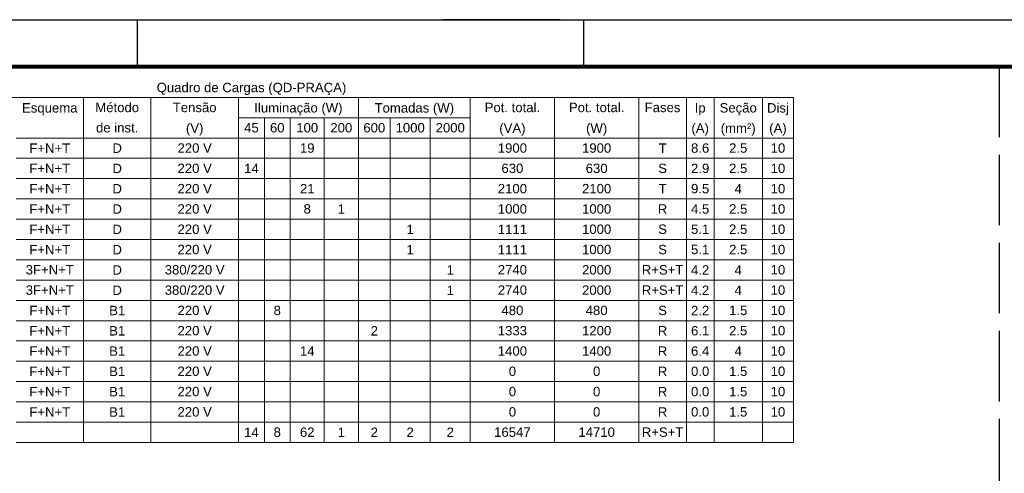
# Paper-space layout '009.DiagramasUnifilares.R00' of a CAD drawing. Header units: millimetres. Extents: x -8768 to 2147, y 15 to 4218.
# Tile 4 of 8: x 1287 to 1496, y 339 to 435. Entities that reach past the tile are written whole.
import ezdxf

# ---------------------------------------------------------------- set-up
doc = ezdxf.new("R2010")
doc.units = ezdxf.units.MM
doc.header["$LTSCALE"] = 0.5
doc.linetypes.add('ACAD_ISO02W100', pattern=[15, 12, -3])
doc.layers.add('DI-Tabelas', color=7, linetype='Continuous', lineweight=13)
doc.layers.add('EL_Pranchas', color=7, linetype='Continuous')
doc.layers.add('EXP_Pranchas', color=7, linetype='Continuous')
doc.styles.add('Calibri', font='arial.ttf')

# ---------------------------------------------------------------- blocks, each defined once
blk = doc.blocks.new('*U35')
at = {"layer": 'EXP_Pranchas'}
for p, q in [((-835, 410), (-835, 420)), ((-745, 420), (-770, 420)), ((-740, 410), (-740, 420))]:
    blk.add_line(p, q, dxfattribs=at)
blk.add_lwpolyline([(0, 0), (-1000, 0), (-1000, 420), (0, 420)], close=True, dxfattribs=at)
at = {"layer": 'EXP_Pranchas', "const_width": 0.8}
blk.add_lwpolyline([(-975, 10), (-10, 10), (-10, 410), (-975, 410)], close=True, dxfattribs=at)

psp = doc.layouts.new('009.DiagramasUnifilares.R00')

# ---------------------------------------------------------------- linework, layer by layer
at = {"linetype": 'ACAD_ISO02W100', "ltscale": 2.5}
psp.add_line((1495.25, 425.46), (1495.25, 25.46), dxfattribs=at)
at = {"layer": 'DI-Tabelas'}
for p, q in [((1451.47, 418.91), (1220.75, 418.91)), ((1300.35, 418.91), (1300.35, 414.59)), ((1314.7, 418.91), (1314.7, 414.59)), ((1333.34, 418.91), (1333.34, 414.59)), ((1358.86, 418.91), (1358.86, 414.59)), ((1382.68, 418.91), (1382.68, 414.59)), ((1400.62, 418.91), (1400.62, 414.59)), ((1418.55, 418.91), (1418.55, 414.59)), ((1428.67, 418.91), (1428.67, 414.59)), ((1434.56, 418.91), (1434.56, 414.59)), ((1444.86, 418.91), (1444.86, 414.59)), ((1451.47, 418.91), (1451.47, 414.59)), ((1300.35, 414.59), (1300.35, 410.27)), ((1314.7, 414.59), (1314.7, 410.27)), ((1358.86, 414.59), (1333.34, 414.59)), ((1333.34, 414.59), (1333.34, 410.27)), ((1338.85, 414.59), (1338.85, 410.27)), ((1344.35, 414.59), (1344.35, 410.27)), ((1351.61, 414.59), (1351.61, 410.27)), ((1382.68, 414.59), (1358.86, 414.59)), ((1358.86, 414.59), (1358.86, 410.27)), ((1365.63, 414.59), (1365.63, 410.27)), ((1374.15, 414.59), (1374.15, 410.27)), ((1382.68, 414.59), (1382.68, 410.27)), ((1400.62, 414.59), (1400.62, 410.27)), ((1418.55, 414.59), (1418.55, 410.27)), ((1428.67, 414.59), (1428.67, 410.27)), ((1434.56, 414.59), (1434.56, 410.27)), ((1444.86, 414.59), (1444.86, 410.27)), ((1451.47, 414.59), (1451.47, 410.27)), ((1300.35, 410.27), (1286, 410.27)), ((1286, 410.27), (1300.35, 410.27)), ((1314.7, 410.27), (1300.35, 410.27)), ((1300.35, 410.27), (1300.35, 405.95)), ((1300.35, 410.27), (1314.7, 410.27)), ((1333.34, 410.27), (1314.7, 410.27)), ((1314.7, 410.27), (1314.7, 405.95)), ((1314.7, 410.27), (1333.34, 410.27)), ((1338.85, 410.27), (1333.34, 410.27)), ((1333.34, 410.27), (1333.34, 405.95)), ((1333.34, 410.27), (1338.85, 410.27)), ((1344.35, 410.27), (1338.85, 410.27)), ((1338.85, 410.27), (1338.85, 405.95)), ((1338.85, 410.27), (1344.35, 410.27)), ((1351.61, 410.27), (1344.35, 410.27)), ((1344.35, 410.27), (1344.35, 405.95)), ((1344.35, 410.27), (1351.61, 410.27)), ((1358.86, 410.27), (1351.61, 410.27)), ((1351.61, 410.27), (1351.61, 405.95)), ((1351.61, 410.27), (1358.86, 410.27)), ((1365.63, 410.27), (1358.86, 410.27)), ((1358.86, 410.27), (1358.86, 405.95)), ((1358.86, 410.27), (1365.63, 410.27)), ((1374.15, 410.27), (1365.63, 410.27)), ((1365.63, 410.27), (1365.63, 405.95)), ((1365.63, 410.27), (1374.15, 410.27)), ((1382.68, 410.27), (1374.15, 410.27)), ((1374.15, 410.27), (1374.15, 405.95)), ((1374.15, 410.27), (1382.68, 410.27)), ((1400.62, 410.27), (1382.68, 410.27)), ((1382.68, 410.27), (1382.68, 405.95)), ((1382.68, 410.27), (1400.62, 410.27)), ((1418.55, 410.27), (1400.62, 410.27)), ((1400.62, 410.27), (1400.62, 405.95)), ((1400.62, 410.27), (1418.55, 410.27)), ((1428.67, 410.27), (1418.55, 410.27)), ((1418.55, 410.27), (1418.55, 405.95)), ((1418.55, 410.27), (1428.67, 410.27)), ((1434.56, 410.27), (1428.67, 410.27)), ((1428.67, 410.27), (1428.67, 405.95)), ((1428.67, 410.27), (1434.56, 410.27)), ((1444.86, 410.27), (1434.56, 410.27)), ((1434.56, 410.27), (1434.56, 405.95)), ((1434.56, 410.27), (1444.86, 410.27)), ((1451.47, 410.27), (1444.86, 410.27)), ((1444.86, 410.27), (1444.86, 405.95)), ((1444.86, 410.27), (1451.47, 410.27)), ((1451.47, 410.27), (1451.47, 405.95)), ((1300.35, 405.95), (1286, 405.95)), ((1314.7, 405.95), (1300.35, 405.95)), ((1300.35, 405.95), (1300.35, 401.63)), ((1333.34, 405.95), (1314.7, 405.95)), ((1314.7, 405.95), (1314.7, 401.63)), ((1338.85, 405.95), (1333.34, 405.95)), ((1333.34, 405.95), (1333.34, 401.63)), ((1344.35, 405.95), (1338.85, 405.95)), ((1338.85, 405.95), (1338.85, 401.63)), ((1351.61, 405.95), (1344.35, 405.95)), ((1344.35, 405.95), (1344.35, 401.63)), ((1358.86, 405.95), (1351.61, 405.95)), ((1351.61, 405.95), (1351.61, 401.63)), ((1365.63, 405.95), (1358.86, 405.95)), ((1358.86, 405.95), (1358.86, 401.63)), ((1374.15, 405.95), (1365.63, 405.95)), ((1365.63, 405.95), (1365.63, 401.63)), ((1382.68, 405.95), (1374.15, 405.95)), ((1374.15, 405.95), (1374.15, 401.63)), ((1400.62, 405.95), (1382.68, 405.95)), ((1382.68, 405.95), (1382.68, 401.63)), ((1418.55, 405.95), (1400.62, 405.95)), ((1400.62, 405.95), (1400.62, 401.63)), ((1428.67, 405.95), (1418.55, 405.95)), ((1418.55, 405.95), (1418.55, 401.63)), ((1434.56, 405.95), (1428.67, 405.95)), ((1428.67, 405.95), (1428.67, 401.63)), ((1444.86, 405.95), (1434.56, 405.95)), ((1434.56, 405.95), (1434.56, 401.63)), ((1451.47, 405.95), (1444.86, 405.95)), ((1444.86, 405.95), (1444.86, 401.63)), ((1451.47, 405.95), (1451.47, 401.63)), ((1300.35, 401.63), (1286, 401.63)), ((1314.7, 401.63), (1300.35, 401.63)), ((1300.35, 401.63), (1300.35, 397.31)), ((1333.34, 401.63), (1314.7, 401.63)), ((1314.7, 401.63), (1314.7, 397.31)), ((1338.85, 401.63), (1333.34, 401.63)), ((1333.34, 401.63), (1333.34, 397.31)), ((1344.35, 401.63), (1338.85, 401.63)), ((1338.85, 401.63), (1338.85, 397.31)), ((1351.61, 401.63), (1344.35, 401.63)), ((1344.35, 401.63), (1344.35, 397.31)), ((1358.86, 401.63), (1351.61, 401.63)), ((1351.61, 401.63), (1351.61, 397.31)), ((1365.63, 401.63), (1358.86, 401.63)), ((1358.86, 401.63), (1358.86, 397.31)), ((1374.15, 401.63), (1365.63, 401.63)), ((1365.63, 401.63), (1365.63, 397.31)), ((1382.68, 401.63), (1374.15, 401.63)), ((1374.15, 401.63), (1374.15, 397.31)), ((1400.62, 401.63), (1382.68, 401.63)), ((1382.68, 401.63), (1382.68, 397.31)), ((1418.55, 401.63), (1400.62, 401.63)), ((1400.62, 401.63), (1400.62, 397.31)), ((1428.67, 401.63), (1418.55, 401.63)), ((1418.55, 401.63), (1418.55, 397.31)), ((1434.56, 401.63), (1428.67, 401.63)), ((1428.67, 401.63), (1428.67, 397.31)), ((1444.86, 401.63), (1434.56, 401.63)), ((1434.56, 401.63), (1434.56, 397.31)), ((1451.47, 401.63), (1444.86, 401.63)), ((1444.86, 401.63), (1444.86, 397.31)), ((1451.47, 401.63), (1451.47, 397.31)), ((1300.35, 397.31), (1286, 397.31)), ((1314.7, 397.31), (1300.35, 397.31)), ((1300.35, 397.31), (1300.35, 392.99)), ((1333.34, 397.31), (1314.7, 397.31)), ((1314.7, 397.31), (1314.7, 392.99)), ((1338.85, 397.31), (1333.34, 397.31)), ((1333.34, 397.31), (1333.34, 392.99)), ((1344.35, 397.31), (1338.85, 397.31)), ((1338.85, 397.31), (1338.85, 392.99)), ((1351.61, 397.31), (1344.35, 397.31)), ((1344.35, 397.31), (1344.35, 392.99)), ((1358.86, 397.31), (1351.61, 397.31)), ((1351.61, 397.31), (1351.61, 392.99)), ((1365.63, 397.31), (1358.86, 397.31)), ((1358.86, 397.31), (1358.86, 392.99)), ((1374.15, 397.31), (1365.63, 397.31)), ((1365.63, 397.31), (1365.63, 392.99)), ((1382.68, 397.31), (1374.15, 397.31)), ((1374.15, 397.31), (1374.15, 392.99)), ((1400.62, 397.31), (1382.68, 397.31)), ((1382.68, 397.31), (1382.68, 392.99)), ((1418.55, 397.31), (1400.62, 397.31)), ((1400.62, 397.31), (1400.62, 392.99)), ((1428.67, 397.31), (1418.55, 397.31)), ((1418.55, 397.31), (1418.55, 392.99)), ((1434.56, 397.31), (1428.67, 397.31)), ((1428.67, 397.31), (1428.67, 392.99)), ((1444.86, 397.31), (1434.56, 397.31)), ((1434.56, 397.31), (1434.56, 392.99)), ((1451.47, 397.31), (1444.86, 397.31)), ((1444.86, 397.31), (1444.86, 392.99)), ((1451.47, 397.31), (1451.47, 392.99)), ((1300.35, 392.99), (1286, 392.99)), ((1314.7, 392.99), (1300.35, 392.99)), ((1300.35, 392.99), (1300.35, 388.67)), ((1333.34, 392.99), (1314.7, 392.99)), ((1314.7, 392.99), (1314.7, 388.67)), ((1338.85, 392.99), (1333.34, 392.99)), ((1333.34, 392.99), (1333.34, 388.67)), ((1344.35, 392.99), (1338.85, 392.99)), ((1338.85, 392.99), (1338.85, 388.67)), ((1351.61, 392.99), (1344.35, 392.99)), ((1344.35, 392.99), (1344.35, 388.67)), ((1358.86, 392.99), (1351.61, 392.99)), ((1351.61, 392.99), (1351.61, 388.67)), ((1365.63, 392.99), (1358.86, 392.99)), ((1358.86, 392.99), (1358.86, 388.67)), ((1374.15, 392.99), (1365.63, 392.99)), ((1365.63, 392.99), (1365.63, 388.67)), ((1382.68, 392.99), (1374.15, 392.99)), ((1374.15, 392.99), (1374.15, 388.67)), ((1400.62, 392.99), (1382.68, 392.99)), ((1382.68, 392.99), (1382.68, 388.67)), ((1418.55, 392.99), (1400.62, 392.99)), ((1400.62, 392.99), (1400.62, 388.67)), ((1428.67, 392.99), (1418.55, 392.99)), ((1418.55, 392.99), (1418.55, 388.67)), ((1434.56, 392.99), (1428.67, 392.99)), ((1428.67, 392.99), (1428.67, 388.67)), ((1444.86, 392.99), (1434.56, 392.99)), ((1434.56, 392.99), (1434.56, 388.67)), ((1451.47, 392.99), (1444.86, 392.99)), ((1444.86, 392.99), (1444.86, 388.67)), ((1451.47, 392.99), (1451.47, 388.67)), ((1300.35, 388.67), (1286, 388.67)), ((1314.7, 388.67), (1300.35, 388.67)), ((1300.35, 388.67), (1300.35, 384.35)), ((1333.34, 388.67), (1314.7, 388.67)), ((1314.7, 388.67), (1314.7, 384.35)), ((1338.85, 388.67), (1333.34, 388.67)), ((1333.34, 388.67), (1333.34, 384.35)), ((1344.35, 388.67), (1338.85, 388.67)), ((1338.85, 388.67), (1338.85, 384.35)), ((1351.61, 388.67), (1344.35, 388.67)), ((1344.35, 388.67), (1344.35, 384.35)), ((1358.86, 388.67), (1351.61, 388.67)), ((1351.61, 388.67), (1351.61, 384.35)), ((1365.63, 388.67), (1358.86, 388.67)), ((1358.86, 388.67), (1358.86, 384.35)), ((1374.15, 388.67), (1365.63, 388.67)), ((1365.63, 388.67), (1365.63, 384.35)), ((1382.68, 388.67), (1374.15, 388.67)), ((1374.15, 388.67), (1374.15, 384.35)), ((1400.62, 388.67), (1382.68, 388.67)), ((1382.68, 388.67), (1382.68, 384.35)), ((1418.55, 388.67), (1400.62, 388.67)), ((1400.62, 388.67), (1400.62, 384.35)), ((1428.67, 388.67), (1418.55, 388.67)), ((1418.55, 388.67), (1418.55, 384.35)), ((1434.56, 388.67), (1428.67, 388.67)), ((1428.67, 388.67), (1428.67, 384.35)), ((1444.86, 388.67), (1434.56, 388.67)), ((1434.56, 388.67), (1434.56, 384.35)), ((1451.47, 388.67), (1444.86, 388.67)), ((1444.86, 388.67), (1444.86, 384.35)), ((1451.47, 388.67), (1451.47, 384.35)), ((1300.35, 384.35), (1286, 384.35)), ((1314.7, 384.35), (1300.35, 384.35)), ((1300.35, 384.35), (1300.35, 380.03)), ((1333.34, 384.35), (1314.7, 384.35)), ((1314.7, 384.35), (1314.7, 380.03)), ((1338.85, 384.35), (1333.34, 384.35)), ((1333.34, 384.35), (1333.34, 380.03)), ((1344.35, 384.35), (1338.85, 384.35)), ((1338.85, 384.35), (1338.85, 380.03)), ((1351.61, 384.35), (1344.35, 384.35)), ((1344.35, 384.35), (1344.35, 380.03)), ((1358.86, 384.35), (1351.61, 384.35)), ((1351.61, 384.35), (1351.61, 380.03)), ((1365.63, 384.35), (1358.86, 384.35)), ((1358.86, 384.35), (1358.86, 380.03)), ((1374.15, 384.35), (1365.63, 384.35)), ((1365.63, 384.35), (1365.63, 380.03)), ((1382.68, 384.35), (1374.15, 384.35)), ((1374.15, 384.35), (1374.15, 380.03)), ((1400.62, 384.35), (1382.68, 384.35)), ((1382.68, 384.35), (1382.68, 380.03)), ((1418.55, 384.35), (1400.62, 384.35)), ((1400.62, 384.35), (1400.62, 380.03)), ((1428.67, 384.35), (1418.55, 384.35)), ((1418.55, 384.35), (1418.55, 380.03)), ((1434.56, 384.35), (1428.67, 384.35)), ((1428.67, 384.35), (1428.67, 380.03)), ((1444.86, 384.35), (1434.56, 384.35)), ((1434.56, 384.35), (1434.56, 380.03)), ((1451.47, 384.35), (1444.86, 384.35)), ((1444.86, 384.35), (1444.86, 380.03)), ((1451.47, 384.35), (1451.47, 380.03)), ((1300.35, 380.03), (1286, 380.03)), ((1314.7, 380.03), (1300.35, 380.03)), ((1300.35, 380.03), (1300.35, 375.71)), ((1333.34, 380.03), (1314.7, 380.03)), ((1314.7, 380.03), (1314.7, 375.71)), ((1338.85, 380.03), (1333.34, 380.03)), ((1333.34, 380.03), (1333.34, 375.71)), ((1344.35, 380.03), (1338.85, 380.03)), ((1338.85, 380.03), (1338.85, 375.71)), ((1351.61, 380.03), (1344.35, 380.03)), ((1344.35, 380.03), (1344.35, 375.71)), ((1358.86, 380.03), (1351.61, 380.03)), ((1351.61, 380.03), (1351.61, 375.71)), ((1365.63, 380.03), (1358.86, 380.03)), ((1358.86, 380.03), (1358.86, 375.71)), ((1374.15, 380.03), (1365.63, 380.03)), ((1365.63, 380.03), (1365.63, 375.71)), ((1382.68, 380.03), (1374.15, 380.03)), ((1374.15, 380.03), (1374.15, 375.71)), ((1400.62, 380.03), (1382.68, 380.03)), ((1382.68, 380.03), (1382.68, 375.71)), ((1418.55, 380.03), (1400.62, 380.03)), ((1400.62, 380.03), (1400.62, 375.71)), ((1428.67, 380.03), (1418.55, 380.03)), ((1418.55, 380.03), (1418.55, 375.71)), ((1434.56, 380.03), (1428.67, 380.03)), ((1428.67, 380.03), (1428.67, 375.71)), ((1444.86, 380.03), (1434.56, 380.03)), ((1434.56, 380.03), (1434.56, 375.71)), ((1451.47, 380.03), (1444.86, 380.03)), ((1444.86, 380.03), (1444.86, 375.71)), ((1451.47, 380.03), (1451.47, 375.71)), ((1300.35, 375.71), (1286, 375.71)), ((1314.7, 375.71), (1300.35, 375.71)), ((1300.35, 375.71), (1300.35, 371.39)), ((1333.34, 375.71), (1314.7, 375.71)), ((1314.7, 375.71), (1314.7, 371.39)), ((1338.85, 375.71), (1333.34, 375.71)), ((1333.34, 375.71), (1333.34, 371.39)), ((1344.35, 375.71), (1338.85, 375.71)), ((1338.85, 375.71), (1338.85, 371.39)), ((1351.61, 375.71), (1344.35, 375.71)), ((1344.35, 375.71), (1344.35, 371.39)), ((1358.86, 375.71), (1351.61, 375.71)), ((1351.61, 375.71), (1351.61, 371.39)), ((1365.63, 375.71), (1358.86, 375.71)), ((1358.86, 375.71), (1358.86, 371.39)), ((1374.15, 375.71), (1365.63, 375.71)), ((1365.63, 375.71), (1365.63, 371.39)), ((1382.68, 375.71), (1374.15, 375.71)), ((1374.15, 375.71), (1374.15, 371.39)), ((1400.62, 375.71), (1382.68, 375.71)), ((1382.68, 375.71), (1382.68, 371.39)), ((1418.55, 375.71), (1400.62, 375.71)), ((1400.62, 375.71), (1400.62, 371.39)), ((1428.67, 375.71), (1418.55, 375.71)), ((1418.55, 375.71), (1418.55, 371.39)), ((1434.56, 375.71), (1428.67, 375.71)), ((1428.67, 375.71), (1428.67, 371.39)), ((1444.86, 375.71), (1434.56, 375.71)), ((1434.56, 375.71), (1434.56, 371.39)), ((1451.47, 375.71), (1444.86, 375.71)), ((1444.86, 375.71), (1444.86, 371.39)), ((1451.47, 375.71), (1451.47, 371.39)), ((1300.35, 371.39), (1286, 371.39)), ((1314.7, 371.39), (1300.35, 371.39)), ((1300.35, 371.39), (1300.35, 367.07)), ((1333.34, 371.39), (1314.7, 371.39)), ((1314.7, 371.39), (1314.7, 367.07)), ((1338.85, 371.39), (1333.34, 371.39)), ((1333.34, 371.39), (1333.34, 367.07)), ((1344.35, 371.39), (1338.85, 371.39)), ((1338.85, 371.39), (1338.85, 367.07)), ((1351.61, 371.39), (1344.35, 371.39)), ((1344.35, 371.39), (1344.35, 367.07)), ((1358.86, 371.39), (1351.61, 371.39)), ((1351.61, 371.39), (1351.61, 367.07)), ((1365.63, 371.39), (1358.86, 371.39)), ((1358.86, 371.39), (1358.86, 367.07)), ((1374.15, 371.39), (1365.63, 371.39)), ((1365.63, 371.39), (1365.63, 367.07)), ((1382.68, 371.39), (1374.15, 371.39)), ((1374.15, 371.39), (1374.15, 367.07)), ((1400.62, 371.39), (1382.68, 371.39)), ((1382.68, 371.39), (1382.68, 367.07)), ((1418.55, 371.39), (1400.62, 371.39)), ((1400.62, 371.39), (1400.62, 367.07)), ((1428.67, 371.39), (1418.55, 371.39)), ((1418.55, 371.39), (1418.55, 367.07)), ((1434.56, 371.39), (1428.67, 371.39)), ((1428.67, 371.39), (1428.67, 367.07)), ((1444.86, 371.39), (1434.56, 371.39)), ((1434.56, 371.39), (1434.56, 367.07)), ((1451.47, 371.39), (1444.86, 371.39)), ((1444.86, 371.39), (1444.86, 367.07)), ((1451.47, 371.39), (1451.47, 367.07)), ((1300.35, 367.07), (1286, 367.07)), ((1314.7, 367.07), (1300.35, 367.07)), ((1300.35, 367.07), (1300.35, 362.75)), ((1333.34, 367.07), (1314.7, 367.07)), ((1314.7, 367.07), (1314.7, 362.75)), ((1338.85, 367.07), (1333.34, 367.07)), ((1333.34, 367.07), (1333.34, 362.75)), ((1344.35, 367.07), (1338.85, 367.07)), ((1338.85, 367.07), (1338.85, 362.75)), ((1351.61, 367.07), (1344.35, 367.07)), ((1344.35, 367.07), (1344.35, 362.75)), ((1358.86, 367.07), (1351.61, 367.07)), ((1351.61, 367.07), (1351.61, 362.75)), ((1365.63, 367.07), (1358.86, 367.07)), ((1358.86, 367.07), (1358.86, 362.75)), ((1374.15, 367.07), (1365.63, 367.07)), ((1365.63, 367.07), (1365.63, 362.75)), ((1382.68, 367.07), (1374.15, 367.07)), ((1374.15, 367.07), (1374.15, 362.75)), ((1400.62, 367.07), (1382.68, 367.07)), ((1382.68, 367.07), (1382.68, 362.75)), ((1418.55, 367.07), (1400.62, 367.07)), ((1400.62, 367.07), (1400.62, 362.75)), ((1428.67, 367.07), (1418.55, 367.07)), ((1418.55, 367.07), (1418.55, 362.75)), ((1434.56, 367.07), (1428.67, 367.07)), ((1428.67, 367.07), (1428.67, 362.75)), ((1444.86, 367.07), (1434.56, 367.07)), ((1434.56, 367.07), (1434.56, 362.75)), ((1451.47, 367.07), (1444.86, 367.07)), ((1444.86, 367.07), (1444.86, 362.75)), ((1451.47, 367.07), (1451.47, 362.75)), ((1300.35, 362.75), (1286, 362.75)), ((1314.7, 362.75), (1300.35, 362.75)), ((1300.35, 362.75), (1300.35, 358.43)), ((1333.34, 362.75), (1314.7, 362.75)), ((1314.7, 362.75), (1314.7, 358.43)), ((1338.85, 362.75), (1333.34, 362.75)), ((1333.34, 362.75), (1333.34, 358.43)), ((1344.35, 362.75), (1338.85, 362.75)), ((1338.85, 362.75), (1338.85, 358.43)), ((1351.61, 362.75), (1344.35, 362.75)), ((1344.35, 362.75), (1344.35, 358.43)), ((1358.86, 362.75), (1351.61, 362.75)), ((1351.61, 362.75), (1351.61, 358.43)), ((1365.63, 362.75), (1358.86, 362.75)), ((1358.86, 362.75), (1358.86, 358.43)), ((1374.15, 362.75), (1365.63, 362.75)), ((1365.63, 362.75), (1365.63, 358.43)), ((1382.68, 362.75), (1374.15, 362.75)), ((1374.15, 362.75), (1374.15, 358.43)), ((1400.62, 362.75), (1382.68, 362.75)), ((1382.68, 362.75), (1382.68, 358.43)), ((1418.55, 362.75), (1400.62, 362.75)), ((1400.62, 362.75), (1400.62, 358.43)), ((1428.67, 362.75), (1418.55, 362.75)), ((1418.55, 362.75), (1418.55, 358.43)), ((1434.56, 362.75), (1428.67, 362.75)), ((1428.67, 362.75), (1428.67, 358.43)), ((1444.86, 362.75), (1434.56, 362.75)), ((1434.56, 362.75), (1434.56, 358.43)), ((1451.47, 362.75), (1444.86, 362.75)), ((1444.86, 362.75), (1444.86, 358.43)), ((1451.47, 362.75), (1451.47, 358.43)), ((1300.35, 358.43), (1286, 358.43)), ((1314.7, 358.43), (1300.35, 358.43)), ((1300.35, 358.43), (1300.35, 354.11)), ((1333.34, 358.43), (1314.7, 358.43)), ((1314.7, 358.43), (1314.7, 354.11)), ((1338.85, 358.43), (1333.34, 358.43)), ((1333.34, 358.43), (1333.34, 354.11)), ((1344.35, 358.43), (1338.85, 358.43)), ((1338.85, 358.43), (1338.85, 354.11)), ((1351.61, 358.43), (1344.35, 358.43)), ((1344.35, 358.43), (1344.35, 354.11)), ((1358.86, 358.43), (1351.61, 358.43)), ((1351.61, 358.43), (1351.61, 354.11)), ((1365.63, 358.43), (1358.86, 358.43)), ((1358.86, 358.43), (1358.86, 354.11)), ((1374.15, 358.43), (1365.63, 358.43)), ((1365.63, 358.43), (1365.63, 354.11)), ((1382.68, 358.43), (1374.15, 358.43)), ((1374.15, 358.43), (1374.15, 354.11)), ((1400.62, 358.43), (1382.68, 358.43)), ((1382.68, 358.43), (1382.68, 354.11)), ((1418.55, 358.43), (1400.62, 358.43)), ((1400.62, 358.43), (1400.62, 354.11)), ((1428.67, 358.43), (1418.55, 358.43)), ((1418.55, 358.43), (1418.55, 354.11)), ((1434.56, 358.43), (1428.67, 358.43)), ((1428.67, 358.43), (1428.67, 354.11)), ((1444.86, 358.43), (1434.56, 358.43)), ((1434.56, 358.43), (1434.56, 354.11)), ((1451.47, 358.43), (1444.86, 358.43)), ((1444.86, 358.43), (1444.86, 354.11)), ((1451.47, 358.43), (1451.47, 354.11)), ((1300.35, 354.11), (1286, 354.11)), ((1314.7, 354.11), (1300.35, 354.11)), ((1300.35, 354.11), (1300.35, 349.79)), ((1333.34, 354.11), (1314.7, 354.11)), ((1314.7, 354.11), (1314.7, 349.79)), ((1338.85, 354.11), (1333.34, 354.11)), ((1333.34, 354.11), (1333.34, 349.79)), ((1344.35, 354.11), (1338.85, 354.11)), ((1338.85, 354.11), (1338.85, 349.79)), ((1351.61, 354.11), (1344.35, 354.11)), ((1344.35, 354.11), (1344.35, 349.79)), ((1358.86, 354.11), (1351.61, 354.11)), ((1351.61, 354.11), (1351.61, 349.79)), ((1365.63, 354.11), (1358.86, 354.11)), ((1358.86, 354.11), (1358.86, 349.79)), ((1374.15, 354.11), (1365.63, 354.11)), ((1365.63, 354.11), (1365.63, 349.79)), ((1382.68, 354.11), (1374.15, 354.11)), ((1374.15, 354.11), (1374.15, 349.79)), ((1400.62, 354.11), (1382.68, 354.11)), ((1382.68, 354.11), (1382.68, 349.79)), ((1418.55, 354.11), (1400.62, 354.11)), ((1400.62, 354.11), (1400.62, 349.79)), ((1428.67, 354.11), (1418.55, 354.11)), ((1418.55, 354.11), (1418.55, 349.79)), ((1434.56, 354.11), (1428.67, 354.11)), ((1428.67, 354.11), (1428.67, 349.79)), ((1444.86, 354.11), (1434.56, 354.11)), ((1434.56, 354.11), (1434.56, 349.79)), ((1451.47, 354.11), (1444.86, 354.11)), ((1444.86, 354.11), (1444.86, 349.79)), ((1451.47, 354.11), (1451.47, 349.79)), ((1300.35, 349.79), (1286, 349.79)), ((1314.7, 349.79), (1300.35, 349.79)), ((1300.35, 349.79), (1300.35, 345.47)), ((1333.34, 349.79), (1314.7, 349.79)), ((1314.7, 349.79), (1314.7, 345.47)), ((1338.85, 349.79), (1333.34, 349.79)), ((1333.34, 349.79), (1333.34, 345.47)), ((1344.35, 349.79), (1338.85, 349.79)), ((1338.85, 349.79), (1338.85, 345.47)), ((1351.61, 349.79), (1344.35, 349.79)), ((1344.35, 349.79), (1344.35, 345.47)), ((1358.86, 349.79), (1351.61, 349.79)), ((1351.61, 349.79), (1351.61, 345.47)), ((1365.63, 349.79), (1358.86, 349.79)), ((1358.86, 349.79), (1358.86, 345.47)), ((1374.15, 349.79), (1365.63, 349.79)), ((1365.63, 349.79), (1365.63, 345.47)), ((1382.68, 349.79), (1374.15, 349.79)), ((1374.15, 349.79), (1374.15, 345.47)), ((1400.62, 349.79), (1382.68, 349.79)), ((1382.68, 349.79), (1382.68, 345.47)), ((1418.55, 349.79), (1400.62, 349.79)), ((1400.62, 349.79), (1400.62, 345.47)), ((1428.67, 349.79), (1418.55, 349.79)), ((1418.55, 349.79), (1418.55, 345.47)), ((1434.56, 349.79), (1428.67, 349.79)), ((1428.67, 349.79), (1428.67, 345.47)), ((1444.86, 349.79), (1434.56, 349.79)), ((1434.56, 349.79), (1434.56, 345.47)), ((1451.47, 349.79), (1444.86, 349.79)), ((1444.86, 349.79), (1444.86, 345.47)), ((1451.47, 349.79), (1451.47, 345.47)), ((1300.35, 345.47), (1286, 345.47)), ((1314.7, 345.47), (1300.35, 345.47)), ((1333.34, 345.47), (1314.7, 345.47)), ((1338.85, 345.47), (1333.34, 345.47)), ((1344.35, 345.47), (1338.85, 345.47)), ((1351.61, 345.47), (1344.35, 345.47)), ((1358.86, 345.47), (1351.61, 345.47)), ((1365.63, 345.47), (1358.86, 345.47)), ((1374.15, 345.47), (1365.63, 345.47)), ((1382.68, 345.47), (1374.15, 345.47)), ((1400.62, 345.47), (1382.68, 345.47)), ((1418.55, 345.47), (1400.62, 345.47)), ((1428.67, 345.47), (1418.55, 345.47)), ((1434.56, 345.47), (1428.67, 345.47)), ((1444.86, 345.47), (1434.56, 345.47)), ((1451.47, 345.47), (1444.86, 345.47))]:
    psp.add_line(p, q, dxfattribs=at)

# ---------------------------------------------------------------- block references
at = {"layer": 'EL_Pranchas'}
psp.add_blockref('*U35', (2146.82, 15.46), dxfattribs=at)

# ---------------------------------------------------------------- texts
at = {"layer": 'DI-Tabelas', "char_height": 2, "attachment_point": 8, "line_spacing_factor": 0.6, "style": 'Calibri'}
for s, insert, width in [('Quadro de Cargas (QD-PRAÇA) ', (1336.11, 419.41), 100.6948), ('Esquema', (1293.18, 415.09), 23.354), ('Método', (1307.53, 415.75), 20.5972), ('Tensão', (1324.02, 415.75), 18.3286), ('Iluminação (W)', (1346.1, 415.09), 39.0235), ('Tomadas (W)', (1370.77, 415.09), 34.0995), ('Pot. total.', (1391.65, 415.75), 25.3108), ('Pot. total.', (1409.58, 415.75), 25.3108), ('Fases', (1423.61, 415.75), 13.9793), ('Ip', (1431.61, 415.09), 4.9014), ('Seção', (1439.71, 415.09), 15.0423), ('Disj', (1448.17, 415.09), 9.292), ('de inst.', (1307.53, 411.43), 18.7981), ('(V)', (1324.02, 410.77), 7.3991), ('45', (1336.1, 411.43), 6.385), ('60', (1341.6, 411.43), 6.385), ('100', (1347.98, 411.43), 9.5775), ('200', (1355.23, 411.43), 9.5775), ('600', (1362.25, 411.43), 9.5775), ('1000', (1369.89, 411.43), 12.77), ('2000', (1378.42, 411.43), 12.77), ('(VA)', (1391.65, 410.77), 11.046), ('(W)', (1409.58, 410.77), 9.431), ('(A)', (1431.61, 410.77), 7.4704), ('(mm²)', (1439.71, 410.77), 16.0075), ('(A)', (1448.17, 410.77), 7.4704), ('F+N+T', (1293.18, 407.11), 16.3155), ('D', (1307.53, 407.11), 3.8761), ('220 V', (1324.02, 407.11), 14.5765), ('19', (1347.98, 407.11), 6.385), ('1900', (1391.65, 407.11), 12.77), ('1900', (1409.58, 407.11), 12.77), ('T', (1423.61, 407.11), 3.0723), ('8.6', (1431.61, 407.11), 7.9775), ('2.5', (1439.71, 407.11), 7.9775), ('10', (1448.17, 407.11), 6.385), ('F+N+T', (1293.18, 402.79), 16.3155), ('D', (1307.53, 402.79), 3.8761), ('220 V', (1324.02, 402.79), 14.5765), ('14', (1336.1, 402.79), 6.385), ('630', (1391.65, 402.79), 9.5775), ('630', (1409.58, 402.79), 9.5775), ('S', (1423.61, 402.79), 2.8958), ('2.9', (1431.61, 402.79), 7.9775), ('2.5', (1439.71, 402.79), 7.9775), ('10', (1448.17, 402.79), 6.385), ('F+N+T', (1293.18, 398.47), 16.3155), ('D', (1307.53, 398.47), 3.8761), ('220 V', (1324.02, 398.47), 14.5765), ('21', (1347.98, 398.47), 6.385), ('2100', (1391.65, 398.47), 12.77), ('2100', (1409.58, 398.47), 12.77), ('T', (1423.61, 398.47), 3.0723), ('9.5', (1431.61, 398.47), 7.9775), ('4', (1439.71, 398.47), 3.1925), ('10', (1448.17, 398.47), 6.385), ('F+N+T', (1293.18, 394.15), 16.3155), ('D', (1307.53, 394.15), 3.8761), ('220 V', (1324.02, 394.15), 14.5765), ('8', (1347.98, 394.15), 3.1925), ('1', (1355.23, 394.15), 3.1925), ('1000', (1391.65, 394.15), 12.77), ('1000', (1409.58, 394.15), 12.77), ('R', (1423.61, 394.15), 3.4216), ('4.5', (1431.61, 394.15), 7.9775), ('2.5', (1439.71, 394.15), 7.9775), ('10', (1448.17, 394.15), 6.385), ('F+N+T', (1293.18, 389.83), 16.3155), ('D', (1307.53, 389.83), 3.8761), ('220 V', (1324.02, 389.83), 14.5765), ('1', (1369.89, 389.83), 3.1925), ('1111', (1391.65, 389.83), 12.77), ('1000', (1409.58, 389.83), 12.77), ('S', (1423.61, 389.83), 2.8958), ('5.1', (1431.61, 389.83), 7.9775), ('2.5', (1439.71, 389.83), 7.9775), ('10', (1448.17, 389.83), 6.385), ('F+N+T', (1293.18, 385.51), 16.3155), ('D', (1307.53, 385.51), 3.8761), ('220 V', (1324.02, 385.51), 14.5765), ('1', (1369.89, 385.51), 3.1925), ('1111', (1391.65, 385.51), 12.77), ('1000', (1409.58, 385.51), 12.77), ('S', (1423.61, 385.51), 2.8958), ('5.1', (1431.61, 385.51), 7.9775), ('2.5', (1439.71, 385.51), 7.9775), ('10', (1448.17, 385.51), 6.385), ('3F+N+T', (1293.18, 381.19), 19.508), ('D', (1307.53, 381.19), 3.8761), ('380/220 V', (1324.02, 381.19), 26.5878), ('1', (1378.42, 381.19), 3.1925), ('2740', (1391.65, 381.19), 12.77), ('2000', (1409.58, 381.19), 12.77), ('R+S+T', (1423.61, 381.19), 15.6695), ('4.2', (1431.61, 381.19), 7.9775), ('4', (1439.71, 381.19), 3.1925), ('10', (1448.17, 381.19), 6.385), ('3F+N+T', (1293.18, 376.87), 19.508), ('D', (1307.53, 376.87), 3.8761), ('380/220 V', (1324.02, 376.87), 26.5878), ('1', (1378.42, 376.87), 3.1925), ('2740', (1391.65, 376.87), 12.77), ('2000', (1409.58, 376.87), 12.77), ('R+S+T', (1423.61, 376.87), 15.6695), ('4.2', (1431.61, 376.87), 7.9775), ('4', (1439.71, 376.87), 3.1925), ('10', (1448.17, 376.87), 6.385), ('F+N+T', (1293.18, 372.55), 16.3155), ('B1', (1307.53, 372.55), 6.6216), ('220 V', (1324.02, 372.55), 14.5765), ('8', (1341.6, 372.55), 3.1925), ('480', (1391.65, 372.55), 9.5775), ('480', (1409.58, 372.55), 9.5775), ('S', (1423.61, 372.55), 2.8958), ('2.2', (1431.61, 372.55), 7.9775), ('1.5', (1439.71, 372.55), 7.9775), ('10', (1448.17, 372.55), 6.385), ('F+N+T', (1293.18, 368.23), 16.3155), ('B1', (1307.53, 368.23), 6.6216), ('220 V', (1324.02, 368.23), 14.5765), ('2', (1362.25, 368.23), 3.1925), ('1333', (1391.65, 368.23), 12.77), ('1200', (1409.58, 368.23), 12.77), ('R', (1423.61, 368.23), 3.4216), ('6.1', (1431.61, 368.23), 7.9775), ('2.5', (1439.71, 368.23), 7.9775), ('10', (1448.17, 368.23), 6.385), ('F+N+T', (1293.18, 363.91), 16.3155), ('B1', (1307.53, 363.91), 6.6216), ('220 V', (1324.02, 363.91), 14.5765), ('14', (1347.98, 363.91), 6.385), ('1400', (1391.65, 363.91), 12.77), ('1400', (1409.58, 363.91), 12.77), ('R', (1423.61, 363.91), 3.4216), ('6.4', (1431.61, 363.91), 7.9775), ('4', (1439.71, 363.91), 3.1925), ('10', (1448.17, 363.91), 6.385), ('F+N+T', (1293.18, 359.59), 16.3155), ('B1', (1307.53, 359.59), 6.6216), ('220 V', (1324.02, 359.59), 14.5765), ('0', (1391.65, 359.59), 3.1925), ('0', (1409.58, 359.59), 3.1925), ('R', (1423.61, 359.59), 3.4216), ('0.0', (1431.61, 359.59), 7.9775), ('1.5', (1439.71, 359.59), 7.9775), ('10', (1448.17, 359.59), 6.385), ('F+N+T', (1293.18, 355.27), 16.3155), ('B1', (1307.53, 355.27), 6.6216), ('220 V', (1324.02, 355.27), 14.5765), ('0', (1391.65, 355.27), 3.1925), ('0', (1409.58, 355.27), 3.1925), ('R', (1423.61, 355.27), 3.4216), ('0.0', (1431.61, 355.27), 7.9775), ('1.5', (1439.71, 355.27), 7.9775), ('10', (1448.17, 355.27), 6.385), ('F+N+T', (1293.18, 350.95), 16.3155), ('B1', (1307.53, 350.95), 6.6216), ('220 V', (1324.02, 350.95), 14.5765), ('0', (1391.65, 350.95), 3.1925), ('0', (1409.58, 350.95), 3.1925), ('R', (1423.61, 350.95), 3.4216), ('0.0', (1431.61, 350.95), 7.9775), ('1.5', (1439.71, 350.95), 7.9775), ('10', (1448.17, 350.95), 6.385), ('14', (1336.1, 346.63), 6.385), ('8', (1341.6, 346.63), 3.1925), ('62', (1347.98, 346.63), 6.385), ('1', (1355.23, 346.63), 3.1925), ('2', (1362.25, 346.63), 3.1925), ('2', (1369.89, 346.63), 3.1925), ('2', (1378.42, 346.63), 3.1925), ('16547', (1391.65, 346.63), 15.9624), ('14710', (1409.58, 346.63), 15.9624), ('R+S+T', (1423.61, 346.63), 15.6695)]:
    psp.add_mtext(s, dxfattribs=dict(at, insert=insert, width=width))

doc.saveas('drawing.dxf')
